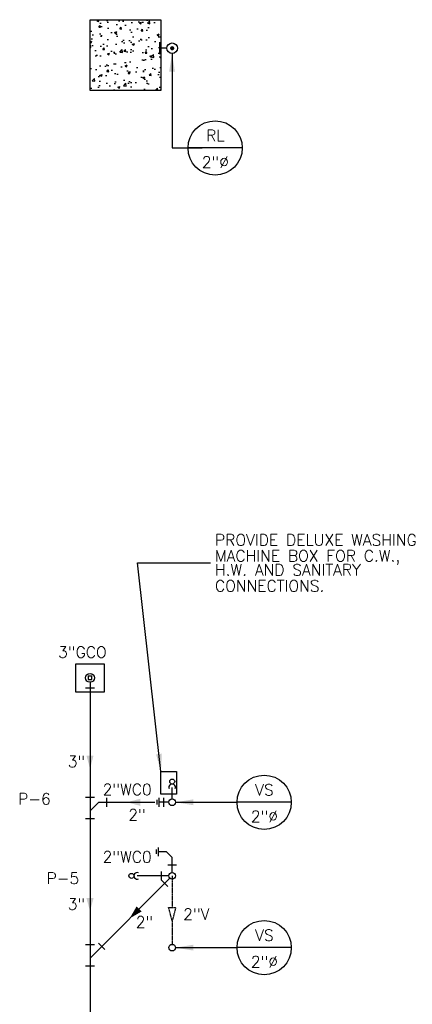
# Model space of a CAD drawing. Header units: inches. Extents: x -3803 to 26533, y -3756 to 2988.
# Tile 6 of 10: x 23313 to 23446, y 2654 to 2988. Entities that reach past the tile are written whole.
import ezdxf
from ezdxf.enums import TextEntityAlignment as Align

# ---------------------------------------------------------------- set-up
doc = ezdxf.new("R2010")
doc.units = ezdxf.units.IN
doc.header["$LTSCALE"] = 0.48
doc.header["$MEASUREMENT"] = 0
doc.linetypes.add('HIDDEN2', pattern=[0.1875, 0.125, -0.0625])
doc.layers.get('0').update_dxf_attribs({"linetype": 'CONTINUOUS'})
for name, color, linetype in [('ARNOTE', 4, 'CONTINUOUS'), ('LA-MARCA', 7, 'CONTINUOUS'), ('M-PL-FT', 3, 'CONTINUOUS'), ('M-PL-SL', 6, 'CONTINUOUS'), ('M-PL-TXT', 3, 'CONTINUOUS'), ('M-PL-VL', 2, 'HIDDEN2')]:
    doc.layers.add(name, color=color, linetype=linetype)
doc.styles.add('80', font='simplex.shx', dxfattribs={"height": 7.68})
doc.styles.add('SIMPLEX', font='SIMPLEX')
doc.styles.add('Style 1-4 inch', font='arial.ttf', dxfattribs={"height": 3.75})
doc.dimstyles.new('Dim ARCH 1-4 INCH', dxfattribs={"dimscale": 40, "dimtxt": 3.75, "dimasz": 0.09375, "dimexe": 0.09375, "dimexo": 0.03125, "dimgap": 0.023438, "dimtad": 1, "dimdec": 0, "dimzin": 3, "dimdsep": 46, "dimlunit": 4, "dimtxsty": 'Style 1-4 inch', "dimblk": 'ARCHTICK', "dimcen": 0.0625, "dimdle": 0.09375, "dimclrd": 225, "dimclre": 225, "dimclrt": 256, "dimadec": 0, "dimazin": 0, "dimtfac": 1, "dimtdec": 0, "dimtofl": 0, "dimtmove": 1, "dimatfit": 3, "dimfxl": 1, "dimtolj": 1, "dimtzin": 0, "dimlwd": -1, "dimlwe": -1, "dimarcsym": 1})

# ---------------------------------------------------------------- blocks, each defined once
blk = doc.blocks.new('_ArchTick')
at = {"color": 0, "linetype": 'ByBlock', "const_width": 0.15}
blk.add_lwpolyline([(-0.5, -0.5), (0.5, 0.5)], dxfattribs=at)
blk = doc.blocks.new('VS')
at = {"layer": 'LA-MARCA', "color": 3}
blk.add_line((0.1914, 0), (-0.1914, 0), dxfattribs=at)
at = {"layer": 'LA-MARCA', "color": 2}
blk.add_circle((0, 0), 0.1914, dxfattribs=at)
at = {"layer": 'LA-MARCA', "color": 4, "style": 'SIMPLEX'}
for p in [(0.0017, 0.0814), (0.0017, -0.0768)]:
    blk.add_attdef('REFERENCE', text='', height=0.08, dxfattribs=at).set_placement(p, align=Align.MIDDLE)

msp = doc.modelspace()

# ---------------------------------------------------------------- hatches: boundary and pattern name
at = {"layer": 'M-PL-FT'}
h = msp.add_hatch(dxfattribs=at)
h.set_pattern_fill('AR-CONC', color=9)
h.set_pattern_definition([(50, (7875.533, 21018.8087), (7.1726018, -0.6275213), [0.75, -8.25]), (355, (7875.533, 21018.809), (-1.3875133, 7.5219213), [0.6, -6.6]), (100.451444, (7876.131, 21018.7564), (5.7850885, 6.8944), [0.637402, -7.0114211]), (46.1842, (7875.533, 21020.809), (10.6724133, -1.6551928), [1.125, -12.375]), (96.635635, (7876.423, 21020.671), (9.3466195, 9.741186), [0.9561034, -10.5171376]), (351.184164, (7875.533, 21020.809), (9.3466195, 9.741186), [0.9, -9.9]), (21, (7876.533, 21020.3087), (5.9690705, -4.0261889), [0.75, -8.25]), (326, (7876.533, 21020.309), (2.4331533, 7.2515005), [0.6, -6.6]), (71.451445, (7877.0306, 21019.973), (8.4022238, 3.2253115), [0.637402, -7.0114211]), (37.5, (7875.5332, 21018.8087), (0.12159855, 3.32893854), [0, -6.52, 0, -6.7, 0, -6.625]), (7.5, (7875.5332, 21018.8087), (2.6306954, 3.9441171), [0, -3.82, 0, -6.37, 0, -2.525]), (327.5, (7873.3032, 21018.8087), (5.33822436, -0.22554872), [0, -2.5, 0, -7.8, 0, -10.35]), (317.5, (7872.303, 21018.8087), (5.8318617, 1.0010498), [0, -3.25, 0, -5.18, 0, -7.35])])
h.paths.add_polyline_path([(23336.93, 2987.59), (23360.93, 2987.59), (23360.93, 2963.59), (23336.93, 2963.59)])

# ---------------------------------------------------------------- linework, layer by layer
for p, q in [((23360.39, 2979.96), (23360.39, 2975.89)), ((23335.43, 2761.48), (23338.43, 2761.48)), ((23335.43, 2724.49), (23338.43, 2724.49)), ((23342.54, 2724.26), (23342.54, 2721.26)), ((23359.61, 2722.04), (23359.61, 2723.54)), ((23360.28, 2721.26), (23360.28, 2724.26)), ((23360.28, 2721.26), (23360.28, 2724.26)), ((23361.95, 2721.26), (23361.95, 2724.26)), ((23361.95, 2721.26), (23361.95, 2724.26)), ((23335.43, 2717.23), (23338.43, 2717.23)), ((23359.45, 2705.28), (23359.45, 2706.78)), ((23360.12, 2704.5), (23360.12, 2707.5)), ((23360.12, 2704.5), (23360.12, 2707.5)), ((23361, 2699.36), (23361, 2696.36)), ((23366.24, 2701.49), (23363.24, 2701.49)), ((23366.24, 2701.49), (23363.24, 2701.49)), ((23363.23, 2694.23), (23361.11, 2696.35)), ((23335.43, 2674.68), (23338.43, 2674.68)), ((23335.43, 2674.68), (23338.43, 2674.68)), ((23341.97, 2672.97), (23339.85, 2675.09)), ((23335.43, 2667.43), (23338.43, 2667.43)), ((23335.43, 2667.43), (23338.43, 2667.43))]:
    msp.add_line(p, q, dxfattribs=at)
at = {"layer": 'M-PL-FT', "color": 9}
msp.add_lwpolyline([(23336.93, 2987.59), (23360.93, 2987.59), (23360.93, 2963.59), (23336.93, 2963.59)], close=True, dxfattribs=at)
at = {"layer": 'M-PL-FT'}
for points in [[(23341.73, 2760.06), (23332.13, 2760.06), (23332.13, 2769.66), (23341.73, 2769.66)], [(23360.93, 2733.13), (23366.24, 2733.13), (23366.24, 2725.51), (23360.93, 2725.51)]]:
    msp.add_lwpolyline(points, close=True, dxfattribs=at)
at = {"layer": 'M-PL-FT', "color": 1}
msp.add_lwpolyline([(23337.51, 2765.44), (23336.34, 2765.44), (23336.34, 2764.27), (23337.51, 2764.27)], close=True, dxfattribs=at)
at = {"layer": 'M-PL-FT'}
for centre, radius in [((23336.93, 2764.86), 1.5), ((23364.74, 2729.77), 0.844), ((23364.74, 2729.77), 0.844), ((23350.93, 2697.86), 0.844), ((23350.93, 2697.86), 0.844)]:
    msp.add_circle(centre, radius, dxfattribs=at)
at = {"layer": 'M-PL-FT', "linetype": 'Continuous'}
for centre in [(23364.74, 2722.76), (23364.74, 2697.86), (23364.74, 2673.57)]:
    msp.add_circle(centre, 1.12, dxfattribs=at)
at = {"layer": 'M-PL-FT'}
for centre, start, end in [((23364.74, 2727.8), 337.8741, 202.1259), ((23352.89, 2697.86), 67.8741, 292.1259)]:
    msp.add_arc(centre, 1.12, start, end, dxfattribs=at)
at = {"layer": 'M-PL-SL', "color": 4}
msp.add_line((23362.94, 2977.93), (23360.39, 2977.93), dxfattribs=at)
at = {"layer": 'M-PL-SL'}
for p, q in [((23336.93, 2763.36), (23336.93, 2487.11)), ((23364.74, 2723.88), (23364.74, 2727.8)), ((23339.93, 2722.76), (23336.93, 2719.84)), ((23339.93, 2722.76), (23358.89, 2722.76)), ((23363.61, 2722.76), (23360.28, 2722.76)), ((23362.79, 2706), (23360.12, 2706)), ((23362.79, 2706), (23364.74, 2704.1)), ((23364.74, 2698.98), (23364.74, 2704.1)), ((23336.93, 2670.04), (23363.94, 2697.06)), ((23363.61, 2697.86), (23352.89, 2697.86))]:
    msp.add_line(p, q, dxfattribs=at)
at = {"layer": 'M-PL-SL', "color": 4}
msp.add_lwpolyline([(23364.39, 2977.93, 0.703, 0.703, 1), (23365.09, 2977.93, 0.703, 0.703, 1)], format="xyseb", close=True, dxfattribs=at)
msp.add_circle((23364.74, 2977.93), 1.8, dxfattribs=at)
at = {"layer": 'M-PL-SL'}
for points in [[(23336.93, 2734.09), (23335.72, 2738.59), (23338.13, 2738.59)], [(23349.41, 2722.76), (23353.91, 2723.96), (23353.91, 2721.55)], [(23336.93, 2685.86), (23335.72, 2690.36), (23338.13, 2690.36)], [(23350.35, 2683.47), (23352.68, 2687.51), (23354.39, 2685.8)]]:
    msp.add_solid(points, dxfattribs=at)
at = {"layer": 'M-PL-VL'}
for p, q in [((23364.74, 2697.86), (23364.74, 2687.14)), ((23364.74, 2682.64), (23364.74, 2674.69))]:
    msp.add_line(p, q, dxfattribs=at)
msp.add_lwpolyline([(23364.74, 2682.64), (23363.53, 2687.14), (23365.94, 2687.14), (23364.74, 2682.64)], dxfattribs=at)

# ---------------------------------------------------------------- block references
at = {"layer": 'ARNOTE'}
ref = msp.add_blockref('VS', (23379.28, 2944.19), dxfattribs=dict(at, xscale=48, yscale=48, zscale=48))
ref.add_attrib('REFERENCE', 'RL', dxfattribs={"layer": 'LA-MARCA', "color": 4, "height": 3.84, "style": 'SIMPLEX'}).set_placement((23379.36, 2948.41), align=Align.MIDDLE)
ref.add_attrib('REFERENCE', '2"%%C', dxfattribs={"layer": 'LA-MARCA', "color": 4, "height": 3.84, "style": 'SIMPLEX'}).set_placement((23379.36, 2939.41), align=Align.MIDDLE)
ref = msp.add_blockref('VS', (23395.87, 2722.76), dxfattribs=dict(at, xscale=48, yscale=48, zscale=48))
ref.add_attrib('REFERENCE', 'VS', dxfattribs={"layer": 'LA-MARCA', "color": 4, "height": 3.84, "style": 'SIMPLEX'}).set_placement((23395.95, 2726.98), align=Align.MIDDLE)
ref.add_attrib('REFERENCE', '2"%%C', dxfattribs={"layer": 'LA-MARCA', "color": 4, "height": 3.84, "style": 'SIMPLEX'}).set_placement((23395.95, 2717.98), align=Align.MIDDLE)
ref = msp.add_blockref('VS', (23395.87, 2673.57), dxfattribs=dict(at, xscale=48, yscale=48, zscale=48))
ref.add_attrib('REFERENCE', 'VS', dxfattribs={"layer": 'LA-MARCA', "color": 4, "height": 3.84, "style": 'SIMPLEX'}).set_placement((23395.95, 2677.78), align=Align.MIDDLE)
ref.add_attrib('REFERENCE', '2"%%C', dxfattribs={"layer": 'LA-MARCA', "color": 4, "height": 3.84, "style": 'SIMPLEX'}).set_placement((23395.95, 2668.79), align=Align.MIDDLE)

# ---------------------------------------------------------------- texts
at = {"layer": 'M-PL-TXT', "style": '80'}
for s, p in [('PROVIDE DELUXE WASHING', (23379.23, 2809.6)), ('MACHINE BOX FOR C.W.,', (23379.23, 2804.24)), ('H.W. AND SANITARY ', (23379.23, 2799.49)), ('CONNECTIONS.', (23379.23, 2794.07)), ('3"GCO', (23326.12, 2771.64)), ('3"', (23329.39, 2734.62)), ('2"WC0', (23341.19, 2725.16)), ('P-6', (23312.6, 2721.98)), ('2"', (23349.87, 2716.58)), ('2"WC0', (23341.19, 2702.35)), ('P-5', (23322.25, 2695.12)), ('3"', (23329.39, 2686.38)), ('2"V', (23368.44, 2682.98)), ('2"', (23352.41, 2680.33))]:
    msp.add_text(s, height=3.84, dxfattribs=at).set_placement(p)

# ---------------------------------------------------------------- leaders
at = {"layer": 'M-PL-TXT'}
for points in [[(23364.69, 2976.02), (23364.69, 2944.19), (23374.89, 2944.19)], [(23360.93, 2733.13), (23353.01, 2803.74), (23377.74, 2803.74)], [(23365.86, 2722.76), (23386.68, 2722.76)], [(23365.86, 2673.57), (23386.68, 2673.57)]]:
    msp.add_leader(points, dimstyle='Dim ARCH 1-4 INCH', override={"dimscale": 1, "dimasz": 6, "dimtad": 0, "dimclrd": 256}, dxfattribs=at)

doc.saveas('drawing.dxf')
